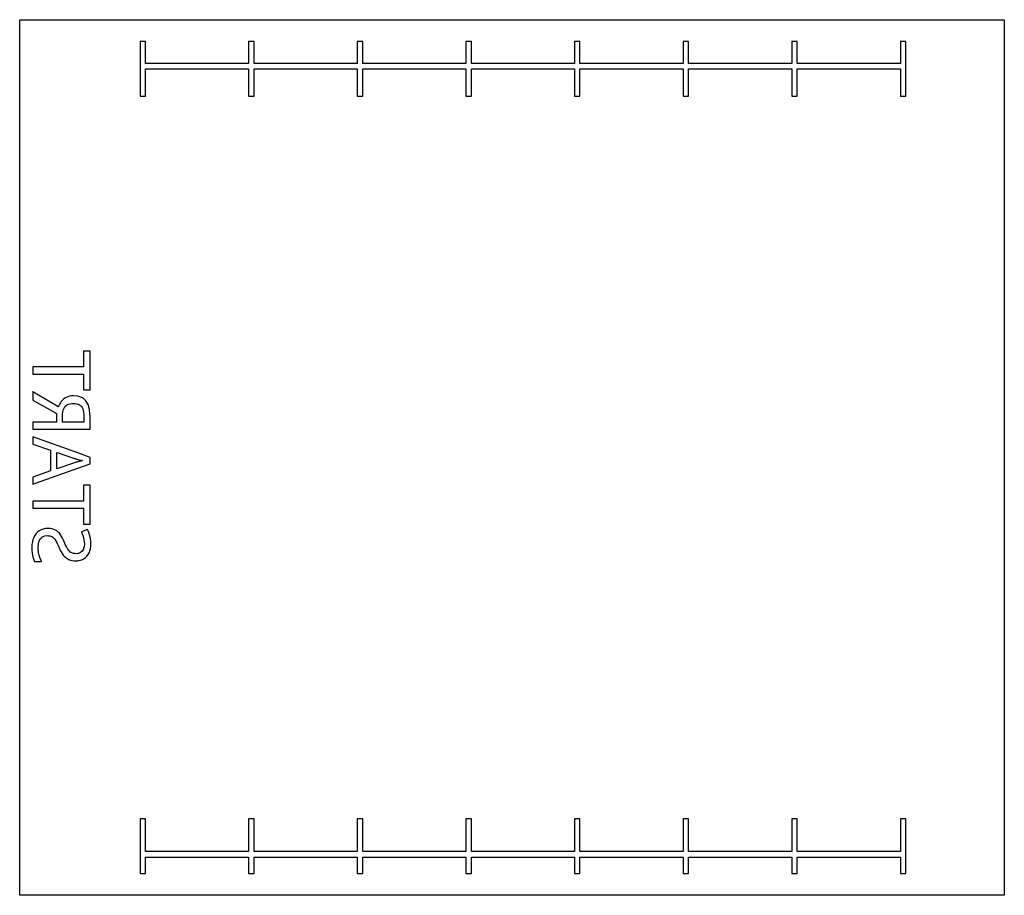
# Model space of a CAD drawing. Extents: x -120 to -30, y 122 to 202.
import ezdxf

# ---------------------------------------------------------------- set-up
doc = ezdxf.new("R2010")
doc.units = 0
doc.layers.get('0').update_dxf_attribs({"linetype": 'CONTINUOUS'})

msp = doc.modelspace()

# ---------------------------------------------------------------- linework, layer by layer
at = {"color": 7}
for points in [[(-120, 122), (-120, 123.997002), (-120, 128.998001), (-120, 147.536003), (-120, 151.632004), (-120, 155.727997), (-120, 159.823998), (-120, 163.636894), (-120, 163.919998), (-120, 165.230003), (-120, 168.015999), (-120, 170.273003), (-120, 172.112), (-120, 180.304001), (-120, 195.001999), (-120, 200.002998), (-120, 202), (-108.505997, 202), (-99.072998, 202), (-98.575996, 202), (-98.304001, 202), (-89.142998, 202), (-88.646004, 202), (-81.919998, 202), (-79.212997, 202), (-78.717003, 202), (-73.727997, 202), (-69.282997, 202), (-68.787003, 202), (-65.536003, 202), (-59.354, 202), (-58.856998, 202), (-49.424, 202), (-49.152, 202), (-48.926998, 202), (-39.493999, 202), (-32.768002, 202), (-30, 202), (-30, 180.304001), (-30, 147.536003), (-30, 122), (-32.768002, 122), (-39.493999, 122), (-48.926998, 122), (-49.152, 122), (-49.424, 122), (-58.856998, 122), (-59.354, 122), (-65.536003, 122), (-68.787003, 122), (-69.282997, 122), (-73.727997, 122), (-78.717003, 122), (-79.212997, 122), (-81.919998, 122), (-88.646004, 122), (-89.142998, 122), (-98.304001, 122), (-98.575996, 122), (-99.072998, 122), (-108.505997, 122)], [(-98.575996, 197.501999), (-98.304001, 197.501999), (-89.142998, 197.501999), (-89.142998, 195.001999), (-88.646004, 195.001999), (-88.646004, 197.501999), (-81.919998, 197.501999), (-79.212997, 197.501999), (-79.212997, 196.688004), (-79.212997, 195.001999), (-78.717003, 195.001999), (-78.717003, 196.688004), (-78.717003, 197.501999), (-73.727997, 197.501999), (-69.282997, 197.501999), (-69.282997, 196.688004), (-69.282997, 195.001999), (-68.787003, 195.001999), (-68.787003, 196.688004), (-68.787003, 197.501999), (-65.536003, 197.501999), (-59.354, 197.501999), (-59.354, 195.001999), (-58.856998, 195.001999), (-58.856998, 197.501999), (-49.424, 197.501999), (-49.424, 195.001999), (-49.152, 195.001999), (-48.926998, 195.001999), (-48.926998, 197.501999), (-39.493999, 197.501999), (-39.493999, 195.001999), (-38.998001, 195.001999), (-38.998001, 197.501999), (-38.997002, 197.501999), (-38.997002, 198.001999), (-38.998001, 198.001999), (-38.998001, 200.002998), (-39.493999, 200.002998), (-39.493999, 198.001999), (-48.926998, 198.001999), (-48.926998, 200.002998), (-49.152, 200.002998), (-49.424, 200.002998), (-49.424, 198.001999), (-58.856998, 198.001999), (-58.856998, 200.002998), (-59.354, 200.002998), (-59.354, 198.001999), (-65.536003, 198.001999), (-68.787003, 198.001999), (-68.787003, 200.002998), (-69.282997, 200.002998), (-69.282997, 198.001999), (-73.727997, 198.001999), (-78.717003, 198.001999), (-78.717003, 200.002998), (-79.212997, 200.002998), (-79.212997, 198.001999), (-81.919998, 198.001999), (-88.646004, 198.001999), (-88.646004, 200.002998), (-89.142998, 200.002998), (-89.142998, 198.001999), (-98.304001, 198.001999), (-98.575996, 198.001999), (-98.575996, 200.002998), (-99.072998, 200.002998), (-99.072998, 198.001999), (-108.505997, 198.001999), (-108.505997, 200.002998), (-109.002998, 200.002998), (-109.002998, 195.001999), (-108.505997, 195.001999), (-108.505997, 197.501999), (-99.072998, 197.501999), (-99.072998, 195.001999), (-98.575996, 195.001999)], [(-114.163002, 170.273003), (-114.688004, 170.273003), (-118.811996, 170.273003), (-118.811996, 169.625), (-114.688004, 169.625), (-114.163002, 169.625), (-114.163002, 168.170998), (-113.570999, 168.170998), (-113.570999, 171.727997), (-114.163002, 171.727997)], [(-116.646004, 166.027), (-116.646004, 165.968002), (-116.646004, 165.230003), (-118.783997, 165.230003), (-118.811996, 165.230003), (-118.811996, 164.583), (-118.783997, 164.583), (-114.688004, 164.583), (-114.141998, 164.583), (-113.570999, 164.583), (-113.570999, 165.820999), (-113.581947, 165.968002), (-113.612999, 166.385002), (-113.736, 166.839996), (-113.941002, 167.189003), (-114.230003, 167.436996), (-114.602997, 167.585999), (-114.688004, 167.595276), (-115.060997, 167.636002), (-115.260002, 167.625999), (-115.441002, 167.597), (-115.605003, 167.549004), (-115.752998, 167.485001), (-115.887001, 167.408997), (-116.007004, 167.321999), (-116.110001, 167.223), (-116.202003, 167.114998), (-116.280998, 166.999001), (-116.285049, 166.991997), (-116.350998, 166.877998), (-116.413002, 166.753998), (-116.466003, 166.627998), (-116.473717, 166.632568), (-116.488075, 166.64106), (-116.736, 166.787743), (-118.783997, 167.999435), (-118.811996, 168.015999), (-118.811996, 167.25), (-118.783997, 167.234192), (-116.736, 166.07782)], [(-114.141998, 165.230003), (-114.688004, 165.230003), (-116.081001, 165.230003), (-116.081001, 165.795998), (-116.074829, 165.968002), (-116.073997, 165.990997), (-116.052002, 166.166), (-116.016998, 166.32), (-115.968002, 166.458), (-115.906998, 166.578003), (-115.832001, 166.68), (-115.740997, 166.764), (-115.711998, 166.782684), (-115.637001, 166.831001), (-115.521004, 166.879997), (-115.390999, 166.917999), (-115.248001, 166.940002), (-115.093002, 166.946999), (-114.929001, 166.939003), (-114.782997, 166.915001), (-114.688004, 166.885544), (-114.653999, 166.875), (-114.542, 166.82), (-114.445, 166.75), (-114.363998, 166.664001), (-114.292999, 166.559998), (-114.237, 166.438004), (-114.195, 166.300003), (-114.165001, 166.143997), (-114.148003, 165.971001), (-114.147903, 165.968002), (-114.141998, 165.779999)], [(-118.783997, 163.216316), (-117.190002, 162.665001), (-117.190002, 162.660721), (-117.190002, 161.872002), (-117.190002, 160.767998), (-118.783997, 160.212753), (-118.811996, 160.203003), (-118.811996, 159.823998), (-118.811996, 159.550003), (-118.041405, 159.823998), (-114.688004, 161.016365), (-113.550003, 161.420998), (-113.550003, 161.519203), (-113.550003, 161.876976), (-113.550003, 162.012001), (-114.688004, 162.417931), (-118.783997, 163.879013), (-118.811996, 163.889), (-118.811996, 163.225998), (-118.783997, 163.216316)], [(-116.598, 160.973999), (-116.598, 160.974213), (-116.598, 161.872002), (-116.598, 162.459999), (-116.562019, 162.4478), (-115.082001, 161.945999), (-115.033997, 161.931), (-114.981003, 161.914001), (-114.933968, 161.897499), (-114.924004, 161.893997), (-114.859001, 161.874001), (-114.852615, 161.872002), (-114.792, 161.852997), (-114.723, 161.832001), (-114.688004, 161.82267), (-114.648003, 161.811996), (-114.572998, 161.791), (-114.428627, 161.753502), (-114.418999, 161.750999), (-114.343002, 161.732002), (-114.268997, 161.713997), (-114.27005, 161.71376), (-114.273033, 161.713089), (-114.275215, 161.712593), (-114.344002, 161.696999), (-114.420998, 161.678001), (-114.500999, 161.657997), (-114.578003, 161.637001), (-114.653999, 161.613998), (-114.688004, 161.603432), (-114.727997, 161.591003), (-114.800003, 161.570999), (-114.866997, 161.552002), (-114.929001, 161.533997), (-115.082001, 161.483002)], [(-114.163002, 158.017998), (-114.688004, 158.017998), (-118.811996, 158.017998), (-118.811996, 157.371002), (-114.688004, 157.371002), (-114.163002, 157.371002), (-114.163002, 155.916), (-113.570999, 155.916), (-113.570999, 157.371002), (-113.570999, 159.473), (-114.163002, 159.473)], [(-116.961998, 154.712997), (-116.952179, 154.704002), (-116.877998, 154.636002), (-116.797997, 154.541), (-116.736, 154.450012), (-116.721001, 154.428001), (-116.646004, 154.296997), (-116.57, 154.143997), (-116.488998, 153.964996), (-116.403, 153.762001), (-116.3666, 153.68), (-116.316002, 153.566002), (-116.223999, 153.387001), (-116.127998, 153.226997), (-116.022003, 153.084999), (-115.910004, 152.959999), (-115.790001, 152.851997), (-115.711998, 152.796974), (-115.661003, 152.761002), (-115.519997, 152.688004), (-115.434105, 152.655998), (-115.366997, 152.630997), (-115.202003, 152.594002), (-115.022003, 152.571999), (-114.829002, 152.564003), (-114.688004, 152.572418), (-114.627998, 152.575996), (-114.441002, 152.612), (-114.268997, 152.671997), (-114.112, 152.757004), (-113.973, 152.862), (-113.850998, 152.986), (-113.745003, 153.130997), (-113.656998, 153.292), (-113.631142, 153.357391), (-113.586998, 153.469002), (-113.537003, 153.664001), (-113.534683, 153.68), (-113.507004, 153.871002), (-113.498001, 154.091003), (-113.507004, 154.357002), (-113.535004, 154.605003), (-113.555145, 154.704002), (-113.582001, 154.835999), (-113.639999, 155.047997), (-113.709, 155.245003), (-113.788002, 155.428001), (-114.337257, 155.200447), (-114.348, 155.195999), (-114.279999, 155.039001), (-114.219002, 154.866997), (-114.169662, 154.704002), (-114.163002, 154.681999), (-114.122002, 154.490997), (-114.097, 154.295998), (-114.088997, 154.096001), (-114.111, 153.835999), (-114.159164, 153.68), (-114.178001, 153.619003), (-114.290001, 153.443001), (-114.440002, 153.315002), (-114.623001, 153.237999), (-114.688004, 153.230179), (-114.838997, 153.211998), (-114.967003, 153.218002), (-115.083, 153.235001), (-115.188004, 153.263), (-115.286003, 153.305), (-115.375999, 153.362), (-115.457001, 153.432999), (-115.537003, 153.524002), (-115.612, 153.632004), (-115.639648, 153.68), (-115.683998, 153.757004), (-115.757004, 153.898003), (-115.832001, 154.060997), (-115.912003, 154.245003), (-115.997002, 154.445999), (-116.02195, 154.497879), (-116.084999, 154.628998), (-116.126114, 154.704002), (-116.176003, 154.794998), (-116.271004, 154.944), (-116.373001, 155.075996), (-116.482002, 155.191002), (-116.603996, 155.289001), (-116.736, 155.369003), (-116.877998, 155.432999), (-117.039001, 155.477997), (-117.219002, 155.505997), (-117.417, 155.514999), (-117.638, 155.500999), (-117.760002, 155.476715), (-117.844002, 155.459999), (-118.035004, 155.391998), (-118.209, 155.301003), (-118.363998, 155.185997), (-118.5, 155.046997), (-118.616997, 154.888), (-118.713997, 154.707001), (-118.715111, 154.704002), (-118.783997, 154.518181), (-118.790001, 154.501999), (-118.843002, 154.280998), (-118.875, 154.041), (-118.886002, 153.782997), (-118.878998, 153.530998), (-118.857002, 153.289001), (-118.821999, 153.057999), (-118.783997, 152.883698), (-118.776001, 152.847), (-118.717003, 152.660004), (-118.642998, 152.498001), (-118.286919, 152.498001), (-118.106598, 152.498001), (-118.082741, 152.498001), (-118.022186, 152.498001), (-118.011528, 152.498001), (-118.006065, 152.498001), (-118.002998, 152.498001), (-118.042, 152.580002), (-118.081001, 152.668999), (-118.120003, 152.764999), (-118.156998, 152.865997), (-118.190002, 152.973), (-118.220001, 153.084), (-118.246002, 153.195), (-118.268997, 153.309998), (-118.289001, 153.428001), (-118.306, 153.543999), (-118.317001, 153.661003), (-118.31749, 153.68), (-118.32, 153.777), (-118.295998, 154.115997), (-118.223999, 154.389999), (-118.103996, 154.599998), (-117.984329, 154.704002), (-117.935997, 154.746002), (-117.760002, 154.819618), (-117.727997, 154.833), (-117.480003, 154.862), (-117.356003, 154.857002), (-117.242996, 154.842003), (-117.141998, 154.816002), (-117.050003, 154.773003)], [(-69.282997, 125.998001), (-73.727997, 125.998001), (-78.717003, 125.998001), (-78.717003, 128.998001), (-79.212997, 128.998001), (-79.212997, 125.998001), (-81.919998, 125.998001), (-88.646004, 125.998001), (-88.646004, 128.998001), (-89.142998, 128.998001), (-89.142998, 125.998001), (-98.304001, 125.998001), (-98.575996, 125.998001), (-98.575996, 128.998001), (-99.072998, 128.998001), (-99.072998, 125.998001), (-108.505997, 125.998001), (-108.505997, 128.998001), (-109.002998, 128.998001), (-109.002998, 123.997002), (-108.505997, 123.997002), (-108.505997, 125.498001), (-99.072998, 125.498001), (-99.072998, 123.997002), (-98.575996, 123.997002), (-98.575996, 125.498001), (-98.304001, 125.498001), (-89.142998, 125.498001), (-89.142998, 123.997002), (-88.646004, 123.997002), (-88.646004, 125.498001), (-81.919998, 125.498001), (-79.212997, 125.498001), (-79.212997, 123.997002), (-78.717003, 123.997002), (-78.717003, 125.498001), (-73.727997, 125.498001), (-69.282997, 125.498001), (-69.282997, 123.997002), (-68.787003, 123.997002), (-68.787003, 125.498001), (-65.536003, 125.498001), (-59.354, 125.498001), (-59.354, 123.997067), (-58.856998, 123.997067), (-58.856998, 125.498001), (-49.424, 125.498001), (-49.424, 123.997067), (-49.152, 123.997067), (-48.926998, 123.997067), (-48.926998, 125.498001), (-39.493999, 125.498001), (-39.493999, 123.997067), (-38.997002, 123.997067), (-38.997002, 128.998001), (-39.493999, 128.998001), (-39.493999, 125.998001), (-48.926998, 125.998001), (-48.926998, 128.998001), (-49.152, 128.998001), (-49.424, 128.998001), (-49.424, 125.998001), (-58.856998, 125.998001), (-58.856998, 128.998001), (-59.354, 128.998001), (-59.354, 125.998001), (-65.536003, 125.998001), (-68.787003, 125.998001), (-68.787003, 128.998001), (-69.282997, 128.998001)]]:
    msp.add_lwpolyline(points, close=True, dxfattribs=at)

doc.saveas('drawing.dxf')
